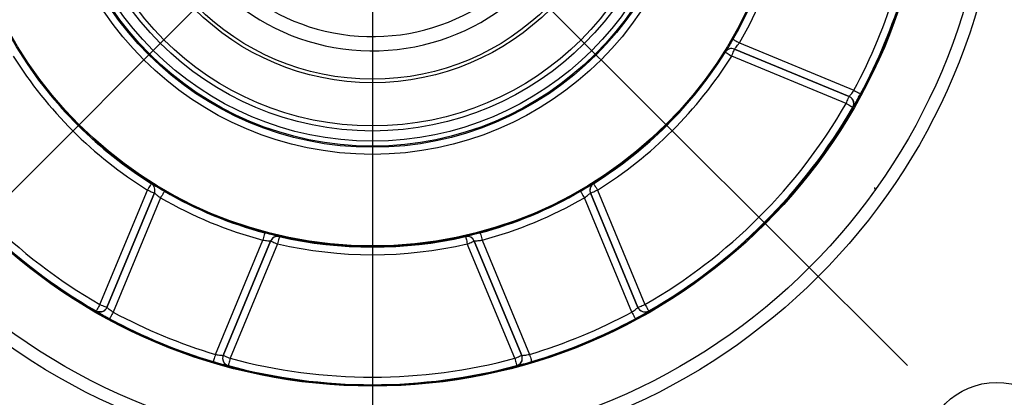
# Model space of a CAD drawing. Header units: millimetres. Extents: x 7 to 438, y 7 to 308.
# Tile 17 of 27: x 277 to 316, y 118 to 133. Entities that reach past the tile are written whole.
import ezdxf

# ---------------------------------------------------------------- set-up
doc = ezdxf.new("R2010")
doc.units = ezdxf.units.MM
doc.header["$LTSCALE"] = 1.5
doc.linetypes.add('SLD-实线', pattern=[0])
doc.layers.add('细实线层', color=7, linetype='SLD-实线')
doc.styles.add('SLDTEXTSTYLE1', font='txt')
doc.dimstyles.new('SLDDIMSTYLE1', dxfattribs={"dimtxt": 3.75, "dimasz": 3.75, "dimexe": 0, "dimexo": 0.0625, "dimgap": 0.9375, "dimtad": 2, "dimrnd": 1e-09, "dimzin": 12, "dimdsep": 46, "dimtxsty": 'SLDTEXTSTYLE1', "dimsah": 1, "dimcen": 0.09, "dimadec": 0, "dimazin": 3, "dimtfac": 1, "dimtdec": 3, "dimtofl": 0, "dimtmove": 0, "dimatfit": 3, "dimfxl": 1, "dimfrac": 2, "dimtolj": 1, "dimtzin": 12, "dimarcsym": 0})
doc.dimstyles.new('SLDDIMSTYLE14', dxfattribs={"dimtxt": 3.75, "dimasz": 3.75, "dimexe": 0, "dimexo": 0.0625, "dimgap": 0.9375, "dimtad": 2, "dimdec": 4, "dimlfac": 1.5, "dimzin": 12, "dimdsep": 46, "dimtxsty": 'SLDTEXTSTYLE1', "dimsah": 1, "dimcen": 0.09, "dimazin": 3, "dimtfac": 1, "dimtdec": 3, "dimtofl": 0, "dimtmove": 0, "dimatfit": 3, "dimfxl": 1, "dimfrac": 2, "dimtolj": 1, "dimtzin": 12, "dimarcsym": 0})

# ---------------------------------------------------------------- blocks, each defined once
blk = doc.blocks.new('_D_14')
at = {"layer": '细实线层'}
blk.add_line((290.511, 167.8), (290.511, 170.502), dxfattribs=at)
blk.add_arc((290.511, 140.8), 28.202, 90, 135, dxfattribs=at)
for points in [[(290.511, 169.002), (286.731, 169.33), (286.807, 168.178)], [(270.569, 160.741), (273.77, 162.778), (273.01, 163.646)]]:
    blk.add_solid(points, dxfattribs=at)
at = {"layer": '细实线层', "insert": (274.103, 169.266), "char_height": 3.75, "attachment_point": 1, "rotation": 22.3264, "style": 'SLDTEXTSTYLE1'}
blk.add_mtext('45°', dxfattribs=at)
blk = doc.blocks.new('_D_15')
at = {"layer": '细实线层'}
for p, q in [((255.511, 140.8), (255.511, 92.018)), ((325.511, 140.8), (325.511, 92.018)), ((255.511, 93.518), (325.511, 93.518))]:
    blk.add_line(p, q, dxfattribs=at)
for points in [[(255.511, 93.518), (259.261, 92.941), (259.261, 94.094)], [(325.511, 93.518), (321.761, 94.094), (321.761, 92.941)]]:
    blk.add_solid(points, dxfattribs=at)
at = {"layer": '细实线层', "char_height": 3.75, "attachment_point": 1, "style": 'SLDTEXTSTYLE1'}
for s, insert in [('%%c', (286.732, 97.881)), ('70', (290.879, 97.881))]:
    blk.add_mtext(s, dxfattribs=dict(at, insert=insert))
blk = doc.blocks.new('SW_CENTERMARKSYMBOL_0')
at = {"layer": '细实线层', "color": 0}
blk.add_line((0, -5), (0, -27), dxfattribs=at)
blk = doc.blocks.new('SW_CENTERMARKSYMBOL_1')
at = {"layer": '细实线层', "color": 0}
for p, q in [((3.536, -45.962), (21.213, -28.284)), ((45.962, -45.962), (28.284, -28.284)), ((24.749, -29.749), (24.749, -51.997))]:
    blk.add_line(p, q, dxfattribs=at)

msp = doc.modelspace()

# ---------------------------------------------------------------- linework, layer by layer
at = {"color": 7, "linetype": 'SLD-实线', "lineweight": 25}
for p, q in [((305.064216, 132.395925), (309.601917, 130.516352)), ((304.502028, 132.033246), (304.502039, 132.033432)), ((304.871039, 132.151278), (304.871026, 132.151084)), ((304.871026, 132.151084), (309.413086, 130.269701)), ((309.413349, 130.26979), (304.871039, 132.151278)), ((309.298299, 129.992577), (304.756238, 131.87396)), ((309.413086, 130.269701), (309.413349, 130.26979)), ((309.558568, 129.843111), (309.558305, 129.843014)), ((279.704033, 122.012342), (281.585416, 126.554402)), ((281.744696, 126.808616), (281.744886, 126.808601)), ((299.277207, 126.808601), (299.277397, 126.808616)), ((299.436677, 126.554402), (301.318061, 122.012342)), ((281.862537, 126.439611), (279.981154, 121.897551)), ((279.981244, 121.89729), (281.862729, 126.439603)), ((282.107381, 126.246425), (280.227803, 121.708723)), ((281.862729, 126.439603), (281.862537, 126.439611)), ((300.79429, 121.708723), (298.914712, 126.246425)), ((299.159556, 126.439611), (299.159363, 126.439603)), ((299.159363, 126.439603), (301.04085, 121.89729)), ((301.040939, 121.897551), (299.159556, 126.439611)), ((284.283113, 120.02896), (286.16269, 124.566662)), ((286.816532, 124.707857), (286.816674, 124.707731)), ((294.205419, 124.707731), (294.205561, 124.707857)), ((294.859403, 124.566662), (296.73898, 120.02896)), ((286.472283, 124.530265), (284.590796, 119.987952)), ((284.591045, 119.988071), (286.472428, 124.530139)), ((286.749549, 124.415348), (284.868166, 119.873287)), ((286.472428, 124.530139), (286.472283, 124.530265)), ((296.153926, 119.873287), (294.272544, 124.415348)), ((294.54981, 124.530265), (294.549665, 124.530139)), ((294.549665, 124.530139), (296.431048, 119.988071)), ((296.431297, 119.987952), (294.54981, 124.530265)), ((279.981154, 121.897551), (279.981244, 121.89729)), ((301.04085, 121.89729), (301.040939, 121.897551)), ((279.55456, 121.752071), (279.554469, 121.752339)), ((301.467625, 121.752339), (301.467532, 121.752071)), ((284.590796, 119.987952), (284.591045, 119.988071)), ((296.431048, 119.988071), (296.431297, 119.987952)), ((284.790072, 119.583676), (284.78982, 119.583557)), ((296.232272, 119.583557), (296.232022, 119.583676))]:
    msp.add_line(p, q, dxfattribs=at)
at = {"color": 7, "linetype": 'SLD-实线', "lineweight": 25, "flags": 128}
for points in [[(304.804429, 132.545943), (304.809806, 132.542836), (304.824851, 132.534148), (304.848992, 132.520208), (304.881315, 132.501545), (304.920589, 132.478865), (304.96532, 132.453034), (305.01381, 132.425035), (305.064216, 132.395925)], [(304.502028, 132.033246), (304.507288, 132.029945), (304.522011, 132.020722), (304.545635, 132.005917), (304.577262, 131.986099), (304.615692, 131.962026), (304.659465, 131.9346), (304.706914, 131.904865), (304.756238, 131.87396)], [(304.756238, 131.87396), (304.778389, 131.92744), (304.799709, 131.978909), (304.819393, 132.026436), (304.836705, 132.068226), (304.850993, 132.102723), (304.86172, 132.128621), (304.868481, 132.144945), (304.871026, 132.151084)], [(309.601917, 130.516352), (309.652881, 130.488897), (309.701926, 130.462477), (309.747215, 130.438084), (309.787044, 130.416634), (309.819914, 130.398924), (309.84459, 130.385632), (309.860147, 130.377258), (309.865999, 130.374106)], [(309.298299, 129.992577), (309.320449, 130.046057), (309.341769, 130.097526), (309.361453, 130.145053), (309.378767, 130.186843), (309.393053, 130.221339), (309.40378, 130.247237), (309.410542, 130.263562), (309.413086, 130.269701)], [(309.298299, 129.992577), (309.348474, 129.963713), (309.396764, 129.935937), (309.441353, 129.910292), (309.480566, 129.887732), (309.512929, 129.869113), (309.537226, 129.855143), (309.552542, 129.846329), (309.558305, 129.843014)], [(281.744696, 126.808616), (281.7414, 126.803348), (281.732175, 126.788626), (281.717373, 126.765007), (281.697556, 126.73338), (281.673477, 126.69495), (281.646051, 126.651177), (281.61632, 126.603725), (281.585416, 126.554402)], [(281.585416, 126.554402), (281.638894, 126.532251), (281.690363, 126.510928), (281.737888, 126.491243), (281.779682, 126.473936), (281.814175, 126.459645), (281.840071, 126.448917), (281.856396, 126.442159), (281.862537, 126.439611)], [(299.159556, 126.439611), (299.165697, 126.442159), (299.182022, 126.448917), (299.207918, 126.459645), (299.242411, 126.473936), (299.284205, 126.491243), (299.33173, 126.510928), (299.383199, 126.532251), (299.436677, 126.554402)], [(299.277397, 126.808616), (299.280693, 126.803348), (299.289918, 126.788626), (299.30472, 126.765007), (299.324537, 126.73338), (299.348616, 126.69495), (299.376042, 126.651177), (299.405772, 126.603725), (299.436677, 126.554402)], [(282.257394, 126.506212), (282.254289, 126.500832), (282.245601, 126.48579), (282.23166, 126.46165), (282.212996, 126.429322), (282.190318, 126.39005), (282.164488, 126.345316), (282.136488, 126.296828), (282.107381, 126.246425)], [(298.764699, 126.506212), (298.767803, 126.500832), (298.776492, 126.48579), (298.790433, 126.46165), (298.809096, 126.429322), (298.831775, 126.39005), (298.857605, 126.345316), (298.885606, 126.296828), (298.914712, 126.246425)], [(286.240312, 124.856429), (286.238706, 124.850432), (286.234211, 124.833653), (286.226997, 124.806727), (286.21734, 124.770673), (286.205605, 124.726864), (286.19224, 124.676967), (286.177751, 124.622884), (286.16269, 124.566662)], [(286.816674, 124.707731), (286.815285, 124.701681), (286.811398, 124.684746), (286.80516, 124.657573), (286.796808, 124.6212), (286.786661, 124.576995), (286.775103, 124.526652), (286.762573, 124.472076), (286.749549, 124.415348)], [(294.205419, 124.707731), (294.206808, 124.701681), (294.210695, 124.684746), (294.216933, 124.657573), (294.225285, 124.6212), (294.235432, 124.576995), (294.24699, 124.526652), (294.25952, 124.472076), (294.272544, 124.415348)], [(294.781781, 124.856429), (294.783387, 124.850432), (294.787882, 124.833653), (294.795096, 124.806727), (294.804753, 124.770673), (294.816488, 124.726864), (294.829853, 124.676967), (294.844342, 124.622884), (294.859403, 124.566662)], [(286.472428, 124.530139), (286.478569, 124.527591), (286.494894, 124.520833), (286.520789, 124.510104), (286.555283, 124.495814), (286.597077, 124.478506), (286.644602, 124.458822), (286.696071, 124.437498), (286.749549, 124.415348)], [(294.272544, 124.415348), (294.326022, 124.437498), (294.377491, 124.458822), (294.425016, 124.478506), (294.46681, 124.495814), (294.501303, 124.510104), (294.527199, 124.520833), (294.543524, 124.527591), (294.549665, 124.530139)], [(279.704033, 122.012342), (279.675169, 121.962162), (279.647391, 121.913875), (279.621742, 121.869283), (279.599185, 121.830071), (279.58057, 121.797713), (279.566594, 121.773416), (279.557782, 121.758098), (279.554469, 121.752339)], [(279.704033, 122.012342), (279.757511, 121.990191), (279.80898, 121.968868), (279.856505, 121.949183), (279.898299, 121.931875), (279.932793, 121.917585), (279.958688, 121.906856), (279.975013, 121.900099), (279.981154, 121.897551)], [(301.040939, 121.897551), (301.047079, 121.900099), (301.063405, 121.906856), (301.089301, 121.917585), (301.123793, 121.931875), (301.165588, 121.949183), (301.213113, 121.968868), (301.264581, 121.990191), (301.318061, 122.012342)], [(301.318061, 122.012342), (301.346923, 121.962162), (301.374701, 121.913875), (301.400351, 121.869283), (301.422907, 121.830071), (301.441523, 121.797713), (301.455499, 121.773416), (301.46431, 121.758098), (301.467625, 121.752339)], [(280.227803, 121.708723), (280.200352, 121.657761), (280.173933, 121.608714), (280.149539, 121.563422), (280.128086, 121.523599), (280.110381, 121.490727), (280.097089, 121.46605), (280.088709, 121.450493), (280.085556, 121.444637)], [(300.79429, 121.708723), (300.82174, 121.657761), (300.848159, 121.608714), (300.872553, 121.563422), (300.894006, 121.523599), (300.911712, 121.490727), (300.925005, 121.46605), (300.933384, 121.450493), (300.936536, 121.444637)], [(284.283113, 120.02896), (284.266488, 119.973513), (284.250487, 119.920152), (284.235713, 119.870873), (284.22272, 119.827541), (284.211997, 119.791778), (284.203947, 119.764934), (284.198872, 119.748006), (284.196963, 119.741643)], [(284.591045, 119.988071), (284.597185, 119.98553), (284.613511, 119.978765), (284.639406, 119.968044), (284.6739, 119.953754), (284.715694, 119.936446), (284.763219, 119.916754), (284.814687, 119.895438), (284.868166, 119.873287)], [(296.153926, 119.873287), (296.207405, 119.895438), (296.258874, 119.916754), (296.306399, 119.936446), (296.348193, 119.953754), (296.382686, 119.968044), (296.408583, 119.978765), (296.424907, 119.98553), (296.431048, 119.988071)], [(296.73898, 120.02896), (296.755606, 119.973513), (296.771606, 119.920152), (296.78638, 119.870873), (296.799372, 119.827541), (296.810095, 119.791778), (296.818146, 119.764934), (296.823221, 119.748006), (296.82513, 119.741643)], [(284.868166, 119.873287), (284.853096, 119.817401), (284.838591, 119.763607), (284.825199, 119.713942), (284.813421, 119.670267), (284.8037, 119.634221), (284.796403, 119.607153), (284.791802, 119.590098), (284.790072, 119.583676)], [(296.153926, 119.873287), (296.168997, 119.817401), (296.183502, 119.763607), (296.196894, 119.713942), (296.208672, 119.670267), (296.218393, 119.634221), (296.22569, 119.607153), (296.23029, 119.590098), (296.232022, 119.583676)]]:
    msp.add_lwpolyline(points, dxfattribs=at)
at = {"color": 7, "linetype": 'SLD-实线', "lineweight": 25}
for centre, radius in [((290.511047, 140.799592), 25.000001), ((290.511049, 140.799592), 24.500001), ((290.511047, 140.799594), 22.033092), ((290.511046, 140.799591), 21.991425), ((290.511046, 140.799595), 16.504325), ((290.511047, 140.799595), 16.462601), ((290.511046, 140.799593), 12.826414), ((290.511046, 140.799595), 12.546846), ((290.511046, 140.799592), 12.500001), ((290.511046, 140.799593), 12.300001), ((290.511049, 140.799592), 11.899998), ((290.511047, 140.799593), 11.7), ((290.511047, 140.799593), 9.981372), ((290.511049, 140.799594), 9.842033), ((315.259783, 116.050853), 2.860473)]:
    msp.add_circle(centre, radius, dxfattribs=at)
for centre, radius, start, end in [((290.511046, 140.799594), 8.715686, 47.3603019, 343.3311866), ((290.511046, 140.799594), 8.15, 47.3602995, 342.1366114), ((290.511151, 140.79956), 16.50515, 329.9958246, 345.0041219), ((290.511082, 140.799575), 16.805208, 329.9958842, 345.0041376), ((290.511472, 140.799428), 21.68379, 331.6908562, 343.3090911), ((290.511167, 140.79955), 21.984072, 331.6909569, 343.3090113), ((290.511008, 140.79956), 16.510443, 212.0700503, 237.9299599), ((290.511067, 140.799578), 16.510468, 302.0700603, 327.9299295), ((304.756233, 131.873888), 0.300025, 67.5045879, 147.9169079), ((304.756245, 131.874091), 0.300017, 67.5037442, 147.9196835), ((290.511067, 140.799618), 16.810516, 212.0701262, 237.9298989), ((290.511012, 140.799633), 16.810536, 302.070114, 327.9298559), ((309.298134, 129.992522), 0.30007, 330.1159595, 67.4751502), ((309.298409, 129.992626), 0.300053, 28.7481697, 67.4762613), ((290.511019, 140.799577), 21.973695, 209.9088606, 240.091179), ((290.511003, 140.799554), 21.673715, 209.9088303, 240.0911897), ((290.51109, 140.799554), 21.673715, 299.9088103, 330.0911697), ((290.511061, 140.79959), 21.973713, 299.908834, 330.0911265), ((281.585331, 126.554404), 0.300035, 337.5051163, 57.9163651), ((281.585543, 126.554397), 0.300017, 337.5037505, 57.9191888), ((299.436558, 126.554393), 0.300023, 167.6230503, 202.4949629), ((299.436761, 126.554404), 0.300034, 122.083475, 202.4949124), ((310.516273, 126.648388), 0.097315, 173.4079912, 239.6251412), ((290.511118, 140.799776), 16.805441, 239.9959982, 255.0040266), ((290.510959, 140.799354), 16.505007, 239.9957432, 255.0041812), ((290.511142, 140.799335), 16.504987, 284.9958093, 300.0042662), ((290.510975, 140.799776), 16.805441, 284.9959734, 300.0040018), ((286.74949, 124.415394), 0.300066, 122.6246687, 157.4915839), ((286.749604, 124.415299), 0.300025, 77.0823969, 157.4947447), ((290.511047, 140.799539), 16.510441, 257.0700429, 282.9299571), ((294.272489, 124.415299), 0.300025, 22.5052901, 102.9175525), ((294.272632, 124.415422), 0.300028, 22.5057018, 102.9175829), ((290.511047, 140.79951), 16.810403, 257.0700229, 282.9299771), ((279.703983, 122.012497), 0.300062, 240.1139209, 337.4755481), ((279.704093, 122.012224), 0.300037, 298.7464321, 337.4761672), ((301.318015, 122.012234), 0.300055, 202.5243877, 244.9734314), ((301.318111, 122.012497), 0.300061, 202.5243477, 299.8861833), ((290.510929, 140.799383), 21.983961, 241.6910141, 253.3091329), ((290.510948, 140.799372), 21.684002, 241.6909497, 253.3090774), ((290.511147, 140.799366), 21.683996, 286.6909194, 298.3090511), ((290.51119, 140.799318), 21.983892, 286.6908488, 298.3090042), ((284.868066, 119.87324), 0.300062, 157.5241026, 199.9730567), ((284.868319, 119.87336), 0.300066, 157.5246913, 254.8843889), ((296.153773, 119.87336), 0.300066, 285.1157549, 22.4752711), ((296.154058, 119.873243), 0.300033, 343.9641523, 22.4775295), ((290.511047, 140.799716), 21.973846, 254.9089417, 285.0910583), ((290.511046, 140.799625), 21.673802, 254.9088795, 285.0911205)]:
    msp.add_arc(centre, radius, start, end, dxfattribs=at)
at = {"color": 8, "linetype": 'SLD-实线', "lineweight": 25}
for centre, radius, start, end in [((309.298418, 129.992615), 0.300049, 330.1145568, 28.7508097), ((299.436501, 126.554435), 0.299958, 122.076729, 167.6285788), ((286.749456, 124.415464), 0.299989, 77.079635, 122.6262422), ((279.704055, 122.012248), 0.300076, 266.9746998, 298.7506975), ((301.318029, 122.012229), 0.300056, 244.9706361, 299.8843934), ((284.868071, 119.873243), 0.300068, 199.9731736, 254.8838289), ((296.15403, 119.873233), 0.300057, 285.1151119, 343.9675527)]:
    msp.add_arc(centre, radius, start, end, dxfattribs=at)
at = {"color": 7, "linetype": 'SLD-实线', "lineweight": 25}
for points, knots in [([(304.804429, 132.545943), (304.783163, 132.509247), (304.730949, 132.419146), (304.652534, 132.286881), (304.578998, 132.163198), (304.529558, 132.082956), (304.507892, 132.043965), (304.502039, 132.033432)], [0, 0, 0, 0, 0.213811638, 0.52498741, 0.775138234, 0.939261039, 1, 1, 1, 1]), ([(304.871039, 132.151278), (304.874682, 132.156373), (304.888274, 132.175378), (304.920302, 132.213075), (304.967452, 132.272014), (305.017625, 132.33505), (305.050747, 132.378327), (305.064216, 132.395925)], [0, 0, 0, 0, 0.0602617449, 0.2247934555, 0.4755683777, 0.7867428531, 1, 1, 1, 1]), ([(309.413349, 130.26979), (309.415412, 130.271358), (309.4281, 130.281001), (309.451735, 130.312866), (309.494195, 130.36429), (309.54604, 130.435237), (309.582596, 130.488304), (309.601917, 130.516352)], [0, 0, 0, 0, 0.0249696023, 0.1535718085, 0.3779390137, 0.6712139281, 1, 1, 1, 1]), ([(309.559685, 130.136008), (309.569495, 130.117005), (309.589888, 130.077503), (309.599505, 130.01403), (309.597458, 129.958336), (309.590359, 129.922042), (309.584732, 129.905097), (309.583436, 129.901195)], [0, 0, 0, 0, 0.262620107, 0.545938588, 0.779588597, 0.949241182, 1, 1, 1, 1]), ([(309.60693, 129.917192), (309.607553, 129.918182), (309.632575, 129.957928), (309.68593, 130.050966), (309.772432, 130.201846), (309.833594, 130.314448), (309.865999, 130.374106)], [0, 0, 0, 0, 0.006685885, 0.268226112, 0.612294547, 1, 1, 1, 1]), ([(282.257394, 126.506212), (282.220699, 126.527476), (282.130598, 126.579687), (281.998336, 126.658104), (281.874655, 126.731644), (281.794406, 126.781075), (281.755417, 126.802747), (281.744886, 126.808601)], [0, 0, 0, 0, 0.213806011, 0.524981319, 0.775133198, 0.939261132, 1, 1, 1, 1]), ([(299.215644, 126.772942), (299.210969, 126.770175), (299.168099, 126.744798), (299.075292, 126.688582), (298.929802, 126.602176), (298.821882, 126.539448), (298.764699, 126.506212)], [0, 0, 0, 0, 0.03110744, 0.285252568, 0.621287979, 1, 1, 1, 1]), ([(281.862729, 126.439603), (281.867824, 126.43596), (281.886829, 126.422369), (281.924526, 126.390339), (281.983464, 126.343184), (282.046504, 126.293014), (282.089783, 126.259892), (282.107381, 126.246425)], [0, 0, 0, 0, 0.0602620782, 0.2247855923, 0.4755655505, 0.7867567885, 1, 1, 1, 1]), ([(298.914712, 126.246425), (298.942149, 126.267472), (298.994007, 126.307252), (299.062979, 126.363045), (299.115556, 126.404619), (299.144594, 126.430227), (299.157468, 126.438401), (299.159363, 126.439603)], [0, 0, 0, 0, 0.3327525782, 0.6289297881, 0.8533192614, 0.978412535, 1, 1, 1, 1]), ([(286.16269, 124.566662), (286.196973, 124.562142), (286.261771, 124.5536), (286.349992, 124.544276), (286.416568, 124.536501), (286.45521, 124.534078), (286.470093, 124.530754), (286.472283, 124.530265)], [0, 0, 0, 0, 0.332750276, 0.628925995, 0.853319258, 0.978418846, 1, 1, 1, 1]), ([(286.747784, 124.726171), (286.742522, 124.727522), (286.694269, 124.739907), (286.588888, 124.765755), (286.424915, 124.807543), (286.304248, 124.839498), (286.240312, 124.856429)], [0, 0, 0, 0, 0.031106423, 0.285250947, 0.621287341, 1, 1, 1, 1]), ([(294.781781, 124.856429), (294.740797, 124.845519), (294.640165, 124.818728), (294.491194, 124.780652), (294.351735, 124.745204), (294.260039, 124.723412), (294.217146, 124.711165), (294.205561, 124.707857)], [0, 0, 0, 0, 0.213809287, 0.524983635, 0.7751344, 0.939264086, 1, 1, 1, 1]), ([(294.54981, 124.530265), (294.555989, 124.53129), (294.579039, 124.535112), (294.628341, 124.539125), (294.703359, 124.547463), (294.783411, 124.55656), (294.837435, 124.563741), (294.859403, 124.566662)], [0, 0, 0, 0, 0.060259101, 0.224786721, 0.475558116, 0.786746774, 1, 1, 1, 1]), ([(279.981244, 121.89729), (279.982812, 121.895226), (279.992456, 121.88254), (280.024316, 121.858901), (280.075744, 121.816448), (280.146691, 121.764603), (280.199756, 121.728045), (280.227803, 121.708723)], [0, 0, 0, 0, 0.0249801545, 0.1535602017, 0.3779417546, 0.6712165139, 1, 1, 1, 1]), ([(300.79429, 121.708723), (300.811724, 121.720633), (300.855727, 121.750692), (300.920312, 121.797114), (300.979799, 121.843842), (301.019956, 121.874513), (301.036286, 121.892314), (301.04085, 121.89729)], [0, 0, 0, 0, 0.203803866, 0.514391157, 0.76707734, 0.934898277, 1, 1, 1, 1]), ([(279.847457, 121.750953), (279.828457, 121.741142), (279.788957, 121.720745), (279.725481, 121.711141), (279.669788, 121.71318), (279.633497, 121.720282), (279.616554, 121.725905), (279.612651, 121.727201)], [0, 0, 0, 0, 0.262613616, 0.545944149, 0.779612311, 0.949238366, 1, 1, 1, 1]), ([(279.628643, 121.703709), (279.629633, 121.703085), (279.669376, 121.678057), (279.762423, 121.624716), (279.913298, 121.538207), (280.025898, 121.477043), (280.085556, 121.444637)], [0, 0, 0, 0, 0.006684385, 0.268230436, 0.612294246, 1, 1, 1, 1]), ([(300.936536, 121.444637), (300.973567, 121.4647), (301.066805, 121.515214), (301.204191, 121.592732), (301.306363, 121.650906), (301.352127, 121.678856), (301.353758, 121.679852)], [0, 0, 0, 0, 0.263777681, 0.664144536, 0.988025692, 1, 1, 1, 1]), ([(284.283113, 120.02896), (284.303863, 120.025053), (284.356233, 120.015192), (284.434727, 120.002341), (284.509833, 119.993334), (284.559916, 119.986613), (284.58405, 119.987659), (284.590796, 119.987952)], [0, 0, 0, 0, 0.2038125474, 0.5143902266, 0.7670809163, 0.934892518, 1, 1, 1, 1]), ([(296.431297, 119.987952), (296.433865, 119.987602), (296.449655, 119.985448), (296.4889, 119.99127), (296.555287, 119.997601), (296.642113, 120.011117), (296.705485, 120.02279), (296.73898, 120.02896)], [0, 0, 0, 0, 0.024976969, 0.153567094, 0.377945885, 0.671224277, 1, 1, 1, 1]), ([(284.196963, 119.741643), (284.237333, 119.729643), (284.338978, 119.69943), (284.490931, 119.657064), (284.604334, 119.626046), (284.656442, 119.613386), (284.6583, 119.612934)], [0, 0, 0, 0, 0.263774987, 0.66414298, 0.98802549, 1, 1, 1, 1]), ([(296.440544, 119.790959), (296.433919, 119.770181), (296.420284, 119.727414), (296.381961, 119.675369), (296.341092, 119.637451), (296.310419, 119.616828), (296.294478, 119.608853), (296.290825, 119.607026)], [0, 0, 0, 0, 0.26645717, 0.548466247, 0.78104712, 0.949835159, 1, 1, 1, 1]), ([(296.318535, 119.601669), (296.319783, 119.601954), (296.365676, 119.612443), (296.469318, 119.640443), (296.637161, 119.686006), (296.760031, 119.722375), (296.82513, 119.741643)], [0, 0, 0, 0, 0.007305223, 0.2686888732, 0.6125365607, 1, 1, 1, 1])]:
    msp.add_open_spline(points, degree=3, knots=knots, dxfattribs=at)
at = {"color": 8, "linetype": 'SLD-实线', "lineweight": 25}
for points, knots in [([(309.558568, 129.843111), (309.561531, 129.846823), (309.579951, 129.869898), (309.59462, 129.895613), (309.60693, 129.917192)], [0, 0, 0, 0, 0.1608885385, 1, 1, 1, 1]), ([(299.277207, 126.808601), (299.27334, 126.8066), (299.252271, 126.795698), (299.232107, 126.78317), (299.215644, 126.772942)], [0, 0, 0, 0, 0.18352586, 1, 1, 1, 1]), ([(286.816532, 124.707857), (286.812384, 124.709176), (286.789775, 124.716364), (286.766659, 124.721763), (286.747784, 124.726171)], [0, 0, 0, 0, 0.183503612, 1, 1, 1, 1]), ([(279.55456, 121.752071), (279.558275, 121.749108), (279.581357, 121.730697), (279.607069, 121.716022), (279.628643, 121.703709)], [0, 0, 0, 0, 0.160931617, 1, 1, 1, 1]), ([(301.353758, 121.679852), (301.381598, 121.695978), (301.42052, 121.718525), (301.457113, 121.744635), (301.467532, 121.752071)], [0, 0, 0, 0, 0.715240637, 1, 1, 1, 1]), ([(284.6583, 119.612934), (284.689389, 119.604654), (284.732855, 119.593076), (284.777194, 119.585667), (284.78982, 119.583557)], [0, 0, 0, 0, 0.715221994, 1, 1, 1, 1]), ([(296.232272, 119.583557), (296.236995, 119.584086), (296.266228, 119.587364), (296.294679, 119.595145), (296.318535, 119.601669)], [0, 0, 0, 0, 0.161542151, 1, 1, 1, 1])]:
    msp.add_open_spline(points, degree=3, knots=knots, dxfattribs=at)

# ---------------------------------------------------------------- block references
at = {"layer": '细实线层'}
for name, p in [('SW_CENTERMARKSYMBOL_1', (265.76231, 165.54833)), ('SW_CENTERMARKSYMBOL_0', (290.511047, 140.799592))]:
    msp.add_blockref(name, p, dxfattribs=at)

# ---------------------------------------------------------------- dimensions: what is measured, and where the dimension line sits
dim = msp.add_angular_dim_2l(base=(279.718615, 166.854828), line1=((269.552736, 161.757904), (290.511046, 140.799593)), line2=((290.511046, 167.799593), (290.511046, 113.799593)), dimstyle='SLDDIMSTYLE14', dxfattribs=at)
dim.commit()
dim.dimension.update_dxf_attribs({"geometry": '_D_14', "text_midpoint": (279.797614, 166.887411), "dimtype": 162})
dim = msp.add_linear_dim(base=(325.511046, 93.517535), p1=(255.511046, 140.799593), p2=(325.511046, 140.799593), angle=0, text='%%c<>', dimstyle='SLDDIMSTYLE1', dxfattribs=at)
dim.commit()
dim.dimension.update_dxf_attribs({"geometry": '_D_15', "text_midpoint": (290.987887, 93.517535), "dimtype": 160})

doc.saveas('drawing.dxf')
